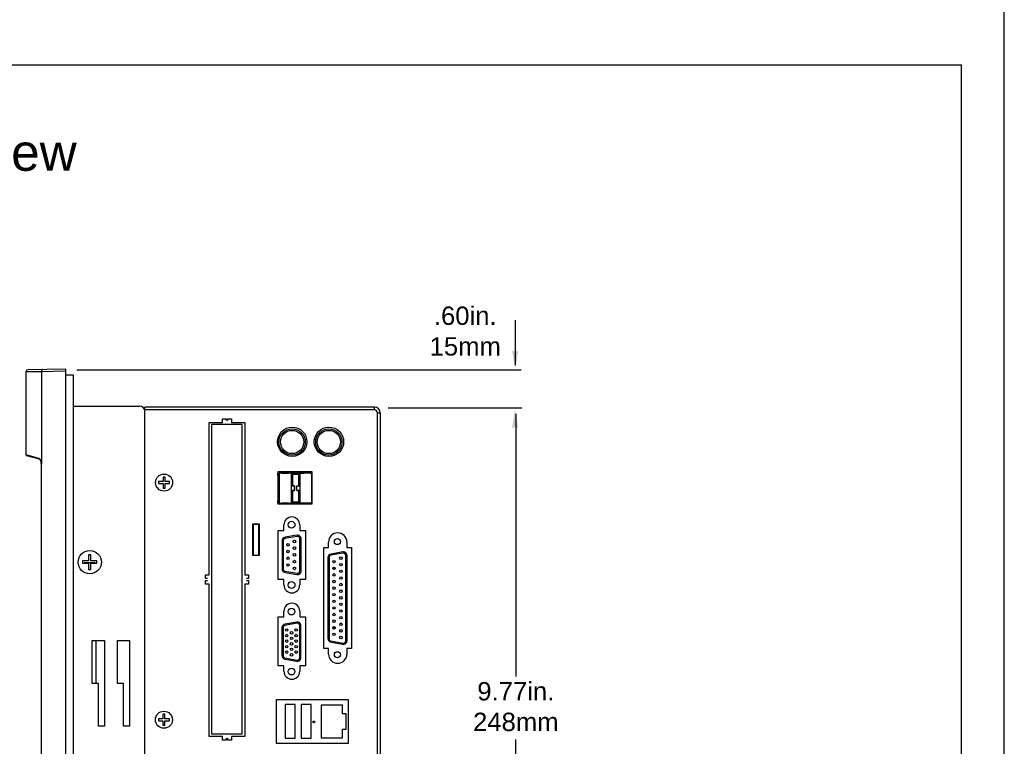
# Model space of a CAD drawing. Extents: x 126 to 180.2, y -64.4 to 9.5.
# Tile 12 of 26: x 164.2 to 180.2, y -29.1 to -17.2. Entities that reach past the tile are written whole.
import ezdxf

# ---------------------------------------------------------------- set-up
doc = ezdxf.new("R2010")
doc.units = 0
doc.header["$LTSCALE"] = 1.87
doc.header["$MEASUREMENT"] = 0
doc.layers.get('0').update_dxf_attribs({"linetype": 'CONTINUOUS'})
for name, color, linetype in [('dim', 5, 'CONTINUOUS'), ('prod', 6, 'CONTINUOUS'), ('UNIT', 7, 'CONTINUOUS')]:
    doc.layers.add(name, color=color, linetype=linetype)
doc.styles.add('Arial', font='ARIAL.TTF', dxfattribs={"height": 0.3})

msp = doc.modelspace()

# ---------------------------------------------------------------- linework, layer by layer
at = {"linetype": 'Continuous'}
for p in [(153.881, -17.943), (179.549, -40.103)]:
    msp.add_line(p, (179.549, -17.943), dxfattribs=at)
at = {"color": 7, "linetype": 'Continuous'}
for p, q in [((164.265, -22.952), (164.516, -22.948)), ((164.265, -24.314), (164.265, -22.952)), ((164.915, -22.911), (164.294, -22.922)), ((164.516, -22.948), (164.915, -22.941)), ((164.516, -22.948), (164.516, -24.462)), ((164.915, -33.911), (164.915, -22.911)), ((165.042, -23.011), (164.915, -23.011)), ((165.042, -33.791), (165.042, -23.011)), ((165.042, -23.515), (166.122, -23.515)), ((164.472, -24.37), (164.265, -24.314)), ((164.483, -24.384), (164.276, -24.329)), ((164.477, -24.371), (164.472, -24.37)), ((164.511, -24.434), (164.509, -24.423)), ((164.511, -24.431), (164.512, -24.436)), ((164.513, -24.443), (164.511, -24.434)), ((164.512, -24.436), (164.512, -24.436)), ((164.512, -24.436), (164.513, -24.442)), ((164.513, -24.442), (164.514, -24.449)), ((164.514, -24.452), (164.513, -24.443)), ((164.516, -24.462), (164.514, -24.452)), ((164.515, -32.361), (164.515, -24.462)), ((164.515, -24.462), (164.516, -24.462)), ((165.395, -26.078), (165.214, -26.078)), ((165.347, -28.045), (165.347, -27.345)), ((165.347, -27.345), (165.547, -27.345)), ((165.411, -28.045), (165.411, -27.345)), ((165.547, -27.345), (165.547, -28.745)), ((165.757, -28.045), (165.757, -27.345)), ((165.757, -27.345), (165.957, -27.345)), ((165.447, -28.045), (165.347, -28.045)), ((165.447, -28.745), (165.447, -28.045)), ((165.857, -28.045), (165.757, -28.045)), ((165.857, -28.745), (165.857, -28.045)), ((165.547, -28.745), (165.447, -28.745)), ((165.957, -28.745), (165.857, -28.745))]:
    msp.add_line(p, q, dxfattribs=at)
for points in [[(164.545, -22.918), (164.536, -22.92), (164.528, -22.924), (164.521, -22.93), (164.517, -22.939), (164.516, -22.948)], [(164.483, -24.384), (164.477, -24.381), (164.473, -24.376), (164.472, -24.37)], [(164.499, -24.395), (164.496, -24.389), (164.492, -24.385), (164.489, -24.38), (164.485, -24.377), (164.481, -24.374), (164.477, -24.371)], [(164.483, -24.384), (164.484, -24.385), (164.486, -24.386), (164.488, -24.387), (164.49, -24.388), (164.492, -24.39), (164.495, -24.392), (164.497, -24.395), (164.499, -24.398), (164.501, -24.402), (164.503, -24.406), (164.505, -24.411), (164.507, -24.416)], [(164.485, -24.385), (164.485, -24.385), (164.487, -24.386), (164.489, -24.387), (164.491, -24.389), (164.493, -24.391), (164.495, -24.394), (164.498, -24.397), (164.5, -24.4), (164.502, -24.404), (164.504, -24.409), (164.506, -24.415), (164.508, -24.421)], [(164.509, -24.423), (164.507, -24.414), (164.505, -24.407), (164.502, -24.4), (164.499, -24.395)], [(164.507, -24.416), (164.509, -24.423), (164.511, -24.431)], [(164.512, -24.436), (164.511, -24.435), (164.511, -24.434)], [(164.516, -24.462), (164.514, -24.454), (164.514, -24.449)]]:
    msp.add_lwpolyline(points, dxfattribs=at)
msp.add_circle((165.305, -26.065), 0.19, dxfattribs=at)
for centre, radius, start, end in [((164.295, -22.952), 0.03, 91, 180), ((164.28, -24.314), 0.015, 184.136, 255), ((164.425, -24.462), 0.09, 0, 8.4449)]:
    msp.add_arc(centre, radius, start, end, dxfattribs=at)
at = {"layer": 'dim', "linetype": 'Continuous'}
for p, q in [((172.256, -22.111), (172.256, -22.845)), ((165.097, -22.924), (172.356, -22.924)), ((170.18, -23.544), (172.367, -23.544)), ((172.267, -23.644), (172.267, -27.93)), ((172.267, -33.209), (172.267, -28.959))]:
    msp.add_line(p, q, dxfattribs=at)
for points in [[(172.206, -22.614), (172.306, -22.614), (172.256, -22.914)], [(172.206, -23.869), (172.306, -23.869), (172.256, -23.569)]]:
    msp.add_solid(points, dxfattribs=at)
at = {"layer": 'prod', "flags": 128}
msp.add_lwpolyline([(125.956, -64.355), (180.249, -64.355), (180.249, 9.533), (125.956, 9.533)], close=True, dxfattribs=at)
at = {"layer": 'UNIT', "linetype": 'Continuous'}
for p, q in [((166.205, -23.575), (166.205, -23.531)), ((169.957, -23.531), (166.205, -23.531)), ((166.207, -23.579), (166.207, -23.584)), ((169.957, -23.579), (166.207, -23.579)), ((166.207, -33.233), (166.207, -23.59)), ((169.957, -23.579), (169.957, -23.531)), ((170.005, -33.287), (170.005, -23.627)), ((170.005, -23.627), (170.053, -23.627)), ((170.053, -23.627), (170.053, -33.287)), ((167.257, -26.272), (167.257, -23.782)), ((167.257, -23.782), (167.472, -23.782)), ((167.472, -23.782), (167.472, -23.722)), ((167.472, -23.722), (167.532, -23.722)), ((167.532, -23.722), (167.532, -23.752)), ((167.562, -23.752), (167.562, -23.722)), ((167.562, -23.722), (167.622, -23.722)), ((167.622, -23.722), (167.622, -23.782)), ((167.622, -23.782), (167.837, -23.782)), ((167.837, -23.782), (167.837, -26.272)), ((167.297, -23.817), (167.297, -28.867)), ((167.797, -23.817), (167.297, -23.817)), ((167.797, -28.867), (167.797, -23.817)), ((168.379, -24.59), (168.379, -25.11)), ((168.942, -24.59), (168.379, -24.59)), ((168.38, -24.65), (168.38, -24.609)), ((168.38, -24.609), (168.38, -24.609)), ((168.922, -24.61), (168.411, -24.61)), ((168.461, -24.609), (168.44, -24.61)), ((168.44, -24.61), (168.558, -24.61)), ((168.558, -24.61), (168.535, -24.609)), ((168.604, -24.613), (168.604, -24.613)), ((168.604, -24.618), (168.604, -24.613)), ((168.604, -25.098), (168.604, -24.613)), ((168.604, -24.613), (168.737, -24.613)), ((168.737, -24.613), (168.737, -24.618)), ((168.737, -24.613), (168.737, -25.098)), ((168.737, -24.613), (168.737, -24.613)), ((168.743, -24.597), (168.743, -24.597)), ((168.743, -24.609), (168.743, -24.609)), ((168.743, -24.609), (168.806, -24.609)), ((168.806, -24.609), (168.743, -24.609)), ((168.906, -24.609), (168.922, -24.609)), ((168.942, -25.11), (168.942, -24.59)), ((166.505, -24.75), (166.43, -24.75)), ((166.43, -24.75), (166.43, -24.78)), ((166.505, -24.675), (166.505, -24.75)), ((166.535, -24.675), (166.505, -24.675)), ((166.535, -24.75), (166.535, -24.675)), ((166.61, -24.75), (166.535, -24.75)), ((166.61, -24.78), (166.61, -24.75)), ((168.38, -24.65), (168.38, -24.65)), ((168.398, -24.622), (168.398, -24.852)), ((168.398, -24.803), (168.398, -24.773)), ((168.604, -24.618), (168.619, -24.633)), ((168.619, -24.633), (168.619, -24.818)), ((168.722, -24.633), (168.619, -24.633)), ((168.722, -24.633), (168.737, -24.618)), ((168.722, -24.818), (168.722, -24.633)), ((168.935, -25.089), (168.935, -24.622)), ((168.935, -25.089), (168.935, -24.622)), ((166.43, -24.78), (166.505, -24.78)), ((166.505, -24.78), (166.505, -24.855)), ((166.505, -24.855), (166.535, -24.855)), ((166.535, -24.78), (166.61, -24.78)), ((166.535, -24.855), (166.535, -24.78)), ((168.398, -24.784), (168.398, -24.803)), ((168.398, -24.852), (168.398, -24.852)), ((168.398, -24.859), (168.398, -25.089)), ((168.604, -24.818), (168.604, -24.818)), ((168.653, -24.818), (168.604, -24.818)), ((168.619, -24.818), (168.604, -24.818)), ((168.604, -24.893), (168.653, -24.893)), ((168.604, -24.893), (168.619, -24.893)), ((168.619, -24.818), (168.653, -24.818)), ((168.619, -24.893), (168.619, -25.078)), ((168.653, -24.893), (168.619, -24.893)), ((168.653, -24.818), (168.653, -24.818)), ((168.653, -24.818), (168.653, -24.893)), ((168.653, -24.893), (168.653, -24.818)), ((168.653, -24.893), (168.653, -24.893)), ((168.688, -24.818), (168.688, -24.818)), ((168.688, -24.893), (168.688, -24.818)), ((168.688, -24.893), (168.688, -24.818)), ((168.688, -24.818), (168.722, -24.818)), ((168.688, -24.818), (168.737, -24.818)), ((168.688, -24.893), (168.688, -24.893)), ((168.722, -24.893), (168.688, -24.893)), ((168.688, -24.893), (168.737, -24.893)), ((168.737, -24.818), (168.722, -24.818)), ((168.722, -25.078), (168.722, -24.893)), ((168.722, -24.893), (168.737, -24.893)), ((168.737, -24.818), (168.737, -24.818)), ((168.737, -24.893), (168.737, -24.893)), ((168.38, -25.102), (168.38, -25.061)), ((168.38, -25.061), (168.38, -25.061)), ((168.619, -25.078), (168.604, -25.093)), ((168.604, -25.093), (168.604, -25.098)), ((168.604, -25.098), (168.604, -25.098)), ((168.604, -25.098), (168.737, -25.098)), ((168.619, -25.078), (168.722, -25.078)), ((168.737, -25.093), (168.722, -25.078)), ((168.737, -25.093), (168.737, -25.098)), ((168.737, -25.098), (168.737, -25.098)), ((168.379, -25.11), (168.942, -25.11)), ((168.38, -25.102), (168.38, -25.101)), ((168.411, -25.102), (168.922, -25.102)), ((168.418, -25.102), (168.418, -25.102)), ((168.44, -25.102), (168.464, -25.102)), ((168.45, -25.102), (168.44, -25.102)), ((168.558, -25.102), (168.45, -25.102)), ((168.535, -25.102), (168.558, -25.102)), ((168.608, -25.101), (168.705, -25.101)), ((168.617, -25.102), (168.608, -25.101)), ((168.743, -25.102), (168.743, -25.101)), ((168.806, -25.102), (168.743, -25.102)), ((168.743, -25.101), (168.806, -25.101)), ((168.893, -25.102), (168.785, -25.102)), ((168.906, -25.102), (168.851, -25.102)), ((168.922, -25.101), (168.906, -25.101)), ((167.972, -25.957), (167.972, -25.437)), ((167.972, -25.437), (168.072, -25.437)), ((167.977, -25.437), (167.977, -25.95)), ((168.067, -25.45), (167.977, -25.45)), ((168.067, -25.95), (168.067, -25.437)), ((168.072, -25.437), (168.072, -25.957)), ((168.382, -26.347), (168.382, -25.547)), ((168.382, -25.547), (168.477, -25.547)), ((168.477, -25.547), (168.477, -25.457)), ((168.737, -25.457), (168.737, -25.547)), ((168.737, -25.547), (168.832, -25.547)), ((168.832, -25.547), (168.832, -26.347)), ((168.448, -25.718), (168.448, -26.174)), ((168.468, -25.71), (168.468, -26.182)), ((168.692, -25.645), (168.493, -25.68)), ((168.689, -25.626), (168.498, -25.659)), ((168.739, -26.208), (168.739, -25.685)), ((168.759, -26.208), (168.759, -25.685)), ((169.207, -25.827), (169.207, -25.737)), ((169.507, -25.737), (169.507, -25.827)), ((169.132, -27.477), (169.132, -25.827)), ((169.132, -25.827), (169.207, -25.827)), ((169.439, -25.898), (169.248, -25.932)), ((169.507, -25.827), (169.582, -25.827)), ((169.582, -25.827), (169.582, -27.477)), ((165.285, -26.045), (165.186, -26.045)), ((165.186, -26.045), (165.186, -26.084)), ((165.285, -25.946), (165.285, -26.045)), ((165.324, -25.946), (165.285, -25.946)), ((165.324, -26.045), (165.324, -25.946)), ((165.423, -26.045), (165.324, -26.045)), ((165.423, -26.084), (165.423, -26.045)), ((168.072, -25.957), (167.972, -25.957)), ((167.977, -25.95), (168.067, -25.95)), ((169.198, -25.991), (169.198, -27.314)), ((169.218, -25.982), (169.218, -27.323)), ((169.442, -25.918), (169.243, -25.953)), ((169.489, -27.348), (169.489, -25.957)), ((169.509, -27.348), (169.509, -25.957)), ((165.186, -26.084), (165.285, -26.084)), ((165.285, -26.084), (165.285, -26.183)), ((165.285, -26.183), (165.324, -26.183)), ((165.324, -26.084), (165.423, -26.084)), ((165.324, -26.183), (165.324, -26.084)), ((168.493, -26.212), (168.692, -26.247)), ((167.197, -26.332), (167.197, -26.272)), ((167.197, -26.272), (167.257, -26.272)), ((167.227, -26.332), (167.197, -26.332)), ((167.197, -26.422), (167.197, -26.362)), ((167.197, -26.362), (167.227, -26.362)), ((167.837, -26.272), (167.897, -26.272)), ((167.897, -26.332), (167.867, -26.332)), ((167.867, -26.362), (167.897, -26.362)), ((167.897, -26.272), (167.897, -26.332)), ((167.897, -26.362), (167.897, -26.422)), ((168.477, -26.347), (168.382, -26.347)), ((168.477, -26.437), (168.477, -26.347)), ((168.498, -26.233), (168.689, -26.267)), ((168.737, -26.347), (168.737, -26.437)), ((168.832, -26.347), (168.737, -26.347)), ((167.257, -26.422), (167.197, -26.422)), ((167.257, -28.912), (167.257, -26.422)), ((167.837, -26.422), (167.837, -28.912)), ((167.897, -26.422), (167.837, -26.422)), ((168.477, -26.957), (168.477, -26.867)), ((168.737, -26.867), (168.737, -26.957)), ((168.382, -27.757), (168.382, -26.957)), ((168.382, -26.957), (168.477, -26.957)), ((168.737, -26.957), (168.832, -26.957)), ((168.832, -26.957), (168.832, -27.757)), ((168.446, -27.136), (168.446, -27.591)), ((168.466, -27.127), (168.466, -27.6)), ((168.69, -27.063), (168.491, -27.098)), ((168.687, -27.043), (168.496, -27.077)), ((168.737, -27.625), (168.737, -27.102)), ((168.757, -27.625), (168.757, -27.102)), ((165.957, -27.345), (165.957, -28.745)), ((169.207, -27.477), (169.132, -27.477)), ((169.207, -27.567), (169.207, -27.477)), ((169.243, -27.352), (169.442, -27.388)), ((169.248, -27.374), (169.439, -27.407)), ((169.582, -27.477), (169.507, -27.477)), ((169.507, -27.477), (169.507, -27.567)), ((168.491, -27.629), (168.69, -27.665)), ((168.496, -27.651), (168.687, -27.684)), ((168.477, -27.757), (168.382, -27.757)), ((168.477, -27.847), (168.477, -27.757)), ((168.737, -27.757), (168.737, -27.847)), ((168.832, -27.757), (168.737, -27.757)), ((168.606, -27.975), (168.606, -27.975)), ((168.357, -29.029), (168.357, -28.309)), ((168.357, -28.309), (169.527, -28.309)), ((169.527, -28.309), (169.527, -29.029)), ((168.5, -28.392), (168.5, -28.942)), ((168.66, -28.392), (168.5, -28.392)), ((168.66, -28.942), (168.66, -28.392)), ((168.921, -28.392), (168.761, -28.392)), ((168.761, -28.392), (168.761, -28.942)), ((168.921, -28.942), (168.921, -28.392)), ((169.437, -28.399), (169.087, -28.399)), ((169.087, -28.399), (169.087, -28.935)), ((169.437, -28.54), (169.437, -28.399)), ((166.502, -28.624), (166.427, -28.624)), ((166.427, -28.624), (166.427, -28.654)), ((166.502, -28.549), (166.502, -28.624)), ((166.532, -28.549), (166.502, -28.549)), ((166.532, -28.624), (166.532, -28.549)), ((166.607, -28.624), (166.532, -28.624)), ((166.607, -28.654), (166.607, -28.624)), ((169.497, -28.54), (169.437, -28.54)), ((169.497, -28.795), (169.497, -28.54)), ((166.427, -28.654), (166.502, -28.654)), ((166.502, -28.654), (166.502, -28.729)), ((166.502, -28.729), (166.532, -28.729)), ((166.532, -28.654), (166.607, -28.654)), ((166.532, -28.729), (166.532, -28.654)), ((169.437, -28.795), (169.437, -28.794)), ((169.437, -28.795), (169.497, -28.795)), ((169.437, -28.935), (169.437, -28.795)), ((167.472, -28.912), (167.257, -28.912)), ((167.297, -28.867), (167.797, -28.867)), ((167.472, -28.972), (167.472, -28.912)), ((167.532, -28.942), (167.532, -28.972)), ((167.562, -28.972), (167.562, -28.942)), ((167.622, -28.912), (167.622, -28.972)), ((167.837, -28.912), (167.622, -28.912)), ((168.5, -28.942), (168.66, -28.942)), ((168.761, -28.942), (168.921, -28.942)), ((169.087, -28.935), (169.437, -28.935)), ((167.532, -28.972), (167.472, -28.972)), ((167.622, -28.972), (167.562, -28.972)), ((169.527, -29.029), (168.357, -29.029))]:
    msp.add_line(p, q, dxfattribs=at)
for centre, radius in [((168.614, -24.098), 0.24), ((168.612, -24.102), 0.215), ((168.612, -24.102), 0.19), ((169.214, -24.098), 0.24), ((169.212, -24.102), 0.215), ((169.212, -24.102), 0.19), ((166.52, -24.765), 0.14), ((168.603, -25.454), 0.056), ((168.649, -25.726), 0.0218), ((169.353, -25.728), 0.05), ((168.545, -25.781), 0.021), ((168.545, -25.891), 0.021), ((168.649, -25.836), 0.0218), ((168.545, -26.001), 0.021), ((168.649, -25.946), 0.0218), ((168.649, -26.056), 0.0218), ((169.297, -26.057), 0.0205), ((169.409, -25.999), 0.0205), ((168.545, -26.111), 0.021), ((168.649, -26.166), 0.0218), ((169.297, -26.165), 0.0205), ((169.409, -26.107), 0.0205), ((169.409, -26.215), 0.0205), ((168.603, -26.438), 0.056), ((169.297, -26.273), 0.0205), ((169.297, -26.381), 0.0205), ((169.409, -26.323), 0.0205), ((169.297, -26.489), 0.0205), ((169.409, -26.431), 0.0205), ((169.409, -26.539), 0.0205), ((169.297, -26.597), 0.0205), ((169.297, -26.705), 0.0205), ((169.409, -26.647), 0.0205), ((168.603, -26.873), 0.055), ((169.297, -26.813), 0.0205), ((169.409, -26.755), 0.0205), ((169.409, -26.863), 0.0205), ((169.297, -26.921), 0.0205), ((169.297, -27.029), 0.0205), ((169.409, -26.971), 0.0205), ((168.523, -27.174), 0.0205), ((168.679, -27.174), 0.0205), ((169.297, -27.137), 0.0205), ((169.409, -27.079), 0.0205), ((169.409, -27.187), 0.0205), ((168.523, -27.264), 0.0205), ((168.523, -27.354), 0.0205), ((168.603, -27.219), 0.0205), ((168.603, -27.309), 0.0205), ((168.679, -27.264), 0.0205), ((168.679, -27.354), 0.0205), ((169.297, -27.245), 0.0205), ((169.409, -27.295), 0.0205), ((168.523, -27.444), 0.0205), ((168.603, -27.399), 0.0205), ((168.603, -27.489), 0.0205), ((168.679, -27.444), 0.0205), ((168.523, -27.534), 0.0205), ((168.603, -27.579), 0.0205), ((168.679, -27.534), 0.0205), ((169.353, -27.578), 0.05), ((168.603, -27.853), 0.055), ((166.517, -28.639), 0.14), ((168.967, -28.675), 0.015)]:
    msp.add_circle(centre, radius, dxfattribs=at)
for centre, radius, start, end in [((166.122, -23.6), 0.085, 6.7616, 90), ((169.957, -23.627), 0.096, 0, 90), ((169.957, -23.627), 0.048, 0, 90), ((168.411, -24.622), 0.0126, 90, 180), ((168.411, -24.622), 0.0126, 90, 180), ((168.922, -24.622), 0.0126, 360, 90), ((168.922, -24.622), 0.0126, 360, 90), ((168.411, -25.089), 0.0126, 180, 270), ((168.411, -25.089), 0.0126, 180, 270), ((168.922, -25.089), 0.0126, 270, 360), ((168.922, -25.089), 0.0126, 270, 360), ((168.607, -25.457), 0.13, 0, 180), ((168.508, -25.718), 0.06, 100, 180), ((168.498, -25.71), 0.03, 100, 180), ((168.699, -25.685), 0.06, 360, 100), ((168.699, -25.685), 0.04, 360, 100), ((169.357, -25.737), 0.15, 0, 180), ((169.449, -25.957), 0.06, 360, 100), ((169.258, -25.991), 0.06, 100, 180), ((169.248, -25.982), 0.03, 100, 180), ((169.449, -25.957), 0.04, 360, 100), ((168.508, -26.174), 0.06, 180, 260), ((168.498, -26.182), 0.03, 180, 260), ((168.699, -26.208), 0.06, 260, 360), ((168.699, -26.208), 0.04, 260, 360), ((169.353, -26.161), 0.056, 163.3792, 205.1512), ((168.607, -26.437), 0.13, 180, 0), ((168.607, -26.867), 0.13, 0, 180), ((168.506, -27.136), 0.06, 100, 180), ((168.496, -27.127), 0.03, 100, 180), ((168.697, -27.102), 0.06, 360, 100), ((168.697, -27.102), 0.04, 360, 100), ((169.353, -27.145), 0.056, 150.8923, 192.8475), ((169.353, -27.145), 0.056, 309.3933, 336.4981), ((169.258, -27.314), 0.06, 180, 260), ((169.248, -27.323), 0.03, 180, 260), ((169.449, -27.348), 0.06, 260, 360), ((169.449, -27.348), 0.04, 260, 360), ((168.506, -27.591), 0.06, 180, 260), ((168.496, -27.6), 0.03, 180, 260), ((168.697, -27.625), 0.06, 260, 360), ((168.697, -27.625), 0.04, 260, 360), ((169.357, -27.567), 0.15, 180, 0), ((168.607, -27.847), 0.13, 180, 0)]:
    msp.add_arc(centre, radius, start, end, dxfattribs=at)

# ---------------------------------------------------------------- texts
at = {"layer": 'dim', "insert": (155.433, -19.072), "char_height": 0.6, "attachment_point": 1}
msp.add_mtext('{\\fArial|b0|i0|c0|p34;HPC HPX 10"  Right View}', dxfattribs=at)
at = {"layer": 'dim', "linetype": 'Continuous', "char_height": 0.3, "attachment_point": 5, "style": 'Arial'}
for s, insert in [('.60in.\\P15mm', (171.441, -22.292)), ('9.77in.\\P248mm', (172.267, -28.426))]:
    msp.add_mtext(s, dxfattribs=dict(at, insert=insert))

doc.saveas('drawing.dxf')
